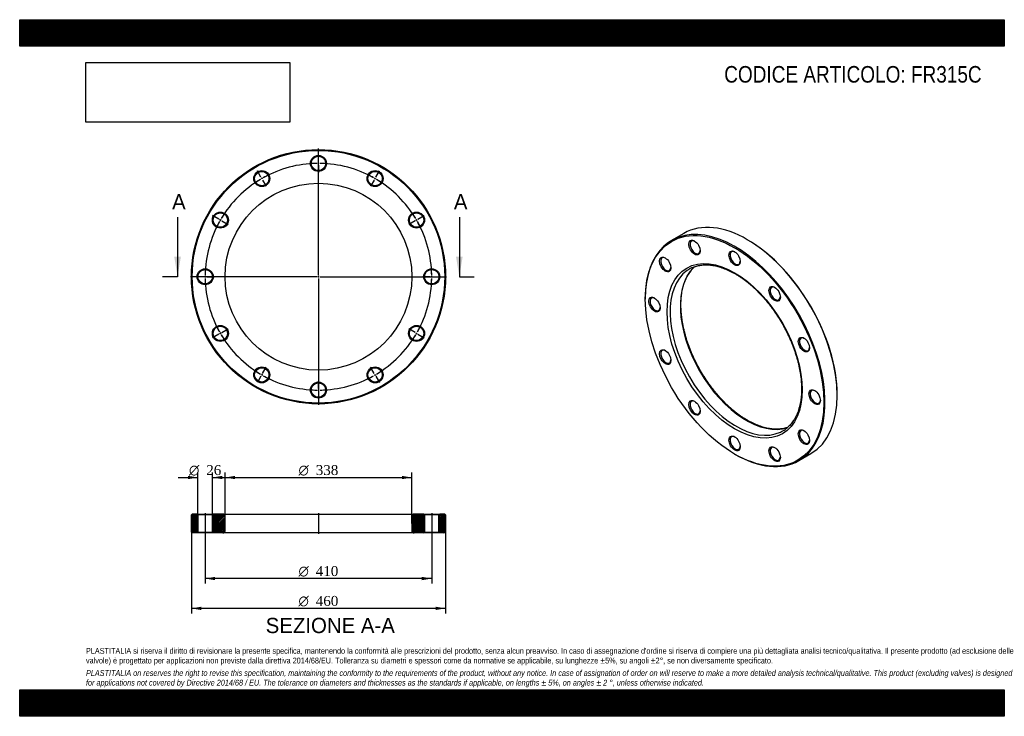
# Model space of a CAD drawing. Header units: millimetres. Extents: x 0 to 1782, y 0 to 1260.
import ezdxf
from ezdxf.enums import TextEntityAlignment as Align
from ezdxf.lldxf.tags import DXFTag

# ---------------------------------------------------------------- set-up
doc = ezdxf.new("R2010")
doc.units = ezdxf.units.MM
doc.header["$LTSCALE"] = 6
for name, color, linetype in [('Default', 7, 'Continuous'), ('DV2_Default', 7, 'Continuous'), ('DV3_Default', 7, 'Continuous'), ('FR315C', 7, 'Continuous')]:
    doc.layers.add(name, color=color, linetype=linetype)
doc.styles.add('SEACAD_Solid_Edge_ANSI', font='seans.ttf')
doc.styles.add('SEACAD_Solid_Edge_ANSI1_Symbols', font='semeca1.ttf')
doc.styles.add('SEACAD_Times_New_Roman', font='times.ttf')
tags = doc.linetypes.add('CENTER2', pattern=[28.575, 19.05, -3.175, 3.175, -3.175]).pattern_tags.tags
tags[10:11] = [DXFTag(74, 4), DXFTag(75, 0), DXFTag(340, '0'), DXFTag(46, 0.0), DXFTag(50, 0.0), DXFTag(44, 0.0), DXFTag(45, 0.0)]
tags[8:9] = [DXFTag(74, 4), DXFTag(75, 0), DXFTag(340, '0'), DXFTag(46, 0.0), DXFTag(50, 0.0), DXFTag(44, 0.0), DXFTag(45, 0.0)]
tags[6:7] = [DXFTag(74, 4), DXFTag(75, 0), DXFTag(340, '0'), DXFTag(46, 0.0), DXFTag(50, 0.0), DXFTag(44, 0.0), DXFTag(45, 0.0)]
tags[4:5] = [DXFTag(74, 4), DXFTag(75, 0), DXFTag(340, '0'), DXFTag(46, 0.0), DXFTag(50, 0.0), DXFTag(44, 0.0), DXFTag(45, 0.0)]
tags = doc.linetypes.add('HIDDEN2', pattern=[4.7625, 3.175, -1.5875]).pattern_tags.tags
tags[6:7] = [DXFTag(74, 4), DXFTag(75, 0), DXFTag(340, '0'), DXFTag(46, 0.0), DXFTag(50, 0.0), DXFTag(44, 0.0), DXFTag(45, 0.0)]
tags[4:5] = [DXFTag(74, 4), DXFTag(75, 0), DXFTag(340, '0'), DXFTag(46, 0.0), DXFTag(50, 0.0), DXFTag(44, 0.0), DXFTag(45, 0.0)]
picture_1 = doc.add_image_def('image1.jpg', size_in_pixel=(4302, 1260))

# ---------------------------------------------------------------- blocks, each defined once
blk = doc.blocks.new('SE')
at = {"layer": 'FR315C', "color": 7, "linetype": 'Continuous'}
for p, q in [((1201.9, 873.5), (1179.9, 860.8)), ((1317.9, 861.5), (1316.9, 862.1)), ((1132.3, 755.5), (1132.3, 754.3)), ((1479.5, 580.4), (1479.5, 581.6)), ((1293.9, 474.4), (1294.9, 473.8)), ((1409.9, 462.4), (1431.9, 475.1))]:
    blk.add_line(p, q, dxfattribs=at)
for centre, major_axis, start_param, end_param in [((1316.9, 674.3), (-115, 199.2), 3.141593, 6.283185), ((1294.9, 661.6), (115, -199.2), 0, 3.926991), ((1222.5, 848.4), (-6.5, 11.3), 0, 3.870845), ((1222.5, 848.4), (-6.5, 11.3), 5.553933, 6.283185), ((1317.9, 674.9), (114.3, -197.9), 0.785398, 2.356194), ((1294.9, 829), (-6.5, 11.3), 0, 3.870845), ((1294.9, 829), (-6.5, 11.3), 5.553933, 6.283185), ((1169.4, 817.8), (-6.5, 11.3), 0, 3.870845), ((1169.4, 817.8), (-6.5, 11.3), 5.553933, 6.283185), ((1296.7, 662.7), (-84.5, 146.4), 0.051766, 3.089576), ((1315.1, 673.3), (84.5, -146.4), 3.249388, 6.174368), ((1296.7, 662.7), (-84.5, 146.4), 0, 0.051766), ((1296.7, 662.7), (-84.5, 146.4), 6.230877, 6.283185), ((1367.4, 764.7), (-6.5, 11.3), 0, 3.870845), ((1367.4, 764.7), (-6.5, 11.3), 5.553933, 6.283185), ((1150, 745.3), (-6.5, 11.3), 0, 3.870845), ((1150, 745.3), (-6.5, 11.3), 5.553933, 6.283185), ((1420.5, 672.8), (-6.5, 11.3), 0, 3.870845), ((1420.5, 672.8), (-6.5, 11.3), 5.553933, 6.283185), ((1169.4, 650.4), (-6.5, 11.3), 0, 3.870845), ((1169.4, 650.4), (-6.5, 11.3), 5.553933, 6.283185), ((1439.9, 577.9), (-6.5, 11.3), 0, 3.870845), ((1439.9, 577.9), (-6.5, 11.3), 5.553933, 6.283185), ((1222.5, 558.5), (-6.5, 11.3), 5.553933, 6.283185), ((1222.5, 558.5), (-6.5, 11.3), 0, 3.870845), ((1296.7, 662.7), (-84.5, 146.4), 3.089576, 3.193317), ((1420.5, 505.5), (-6.5, 11.3), 5.553933, 6.283185), ((1294.9, 494.2), (-6.5, 11.3), 0, 3.870845), ((1294.9, 494.2), (-6.5, 11.3), 5.553933, 6.283185), ((1420.5, 505.5), (-6.5, 11.3), 0, 3.870845), ((1367.4, 474.8), (-6.5, 11.3), 0, 3.870845), ((1367.4, 474.8), (-6.5, 11.3), 5.553933, 6.283185), ((1294.9, 661.6), (115, -199.2), 5.497787, 6.283185)]:
    blk.add_ellipse(centre, major_axis=major_axis, ratio=0.57735, start_param=start_param, end_param=end_param, dxfattribs=at)
for centre, major_axis in [((1293.9, 661), (-114.3, 197.9)), ((1221.4, 847.8), (7.3, -12.6)), ((1293.9, 661), (86.5, -149.8)), ((1293.9, 828.4), (7.3, -12.6)), ((1168.3, 817.2), (7.3, -12.6)), ((1366.4, 764.1), (7.3, -12.6)), ((1148.9, 744.7), (7.3, -12.6)), ((1419.4, 672.2), (7.3, -12.6)), ((1168.3, 649.8), (7.3, -12.6)), ((1438.8, 577.3), (7.3, -12.6)), ((1221.4, 557.9), (7.3, -12.6)), ((1419.4, 504.8), (7.3, -12.6)), ((1293.9, 493.6), (7.3, -12.6)), ((1366.4, 474.2), (7.3, -12.6))]:
    blk.add_ellipse(centre, major_axis=major_axis, ratio=0.57735, dxfattribs=at)
for points, knots in [([(1317.1, 535.5), (1316.2, 536), (1313.8, 537.4), (1309.6, 540), (1304.7, 543.3), (1299.8, 546.9), (1295, 550.6), (1290.1, 554.6), (1285.3, 558.7), (1280.6, 563.1), (1275.9, 567.6), (1271.3, 572.4), (1266.8, 577.3), (1262.3, 582.4), (1258, 587.6), (1253.7, 593), (1249.5, 598.5), (1245.5, 604.2), (1241.6, 609.9), (1237.8, 615.8), (1234.1, 621.8), (1230.6, 627.9), (1227.2, 634), (1224, 640.2), (1220.9, 646.5), (1218, 652.8), (1215.3, 659.2), (1212.7, 665.6), (1210.3, 672), (1208.1, 678.4), (1206.1, 684.8), (1204.3, 691.1), (1202.7, 697.5), (1201.2, 703.8), (1200, 710), (1198.9, 716.2), (1198.1, 722.3), (1197.5, 728.3), (1197, 734.2), (1196.8, 740), (1196.7, 745.7), (1196.9, 751.2), (1197.3, 756.7), (1197.8, 761.9), (1198.6, 767.1), (1199.6, 772), (1200.7, 776.8), (1202, 781.4), (1203.6, 785.8), (1205.3, 790.1), (1207.2, 794.1), (1209.3, 797.9), (1211.5, 801.5), (1214, 804.9), (1216.6, 808.1), (1219.2, 810.9), (1221, 812.6), (1221.9, 813.4)], [0, 0, 0, 0, 0.0093709, 0.0272163, 0.0450657, 0.0629186, 0.0807755, 0.0986366, 0.1165021, 0.134372, 0.1522462, 0.1701244, 0.1880065, 0.2058921, 0.2237809, 0.2416725, 0.2595666, 0.2774627, 0.2953605, 0.3132596, 0.3311595, 0.3490599, 0.3669603, 0.3848602, 0.4027592, 0.4206569, 0.4385528, 0.4564465, 0.4743377, 0.4922259, 0.5101108, 0.5279919, 0.545869, 0.5637416, 0.5816096, 0.5994727, 0.6173307, 0.6351837, 0.6530316, 0.6708749, 0.6887139, 0.7065494, 0.7243827, 0.742215, 0.760048, 0.7778838, 0.7957258, 0.8135777, 0.8314441, 0.8493306, 0.8672433, 0.8851891, 0.9031749, 0.9212074, 0.9392924, 0.9574333, 0.9732965, 0.9732965, 0.9732965, 0.9732965]), ([(1216.5, 811.2), (1216.8, 811.4), (1218.1, 812), (1220.9, 813.1), (1224.7, 814.3), (1228.7, 815.3), (1232.7, 816), (1236.9, 816.4), (1241.2, 816.6), (1245.5, 816.5), (1250, 816.2), (1254.5, 815.6), (1259.1, 814.7), (1263.8, 813.6), (1268.5, 812.2), (1273.3, 810.6), (1278.1, 808.7), (1283, 806.6), (1287.9, 804.2), (1292.8, 801.6), (1297.7, 798.7), (1302.6, 795.6), (1307.5, 792.3), (1312.4, 788.8), (1317.2, 785), (1322, 781), (1326.8, 776.9), (1331.6, 772.5), (1336.2, 767.9), (1340.8, 763.2), (1345.4, 758.3), (1349.8, 753.2), (1354.2, 747.9), (1358.4, 742.5), (1362.6, 737), (1366.6, 731.3), (1370.5, 725.5), (1374.3, 719.7), (1378, 713.7), (1381.5, 707.6), (1384.9, 701.4), (1388.1, 695.2), (1391.1, 688.9), (1394, 682.6), (1396.7, 676.2), (1399.3, 669.8), (1401.6, 663.4), (1403.8, 657), (1405.8, 650.7), (1407.6, 644.3), (1409.3, 638), (1410.7, 631.7), (1411.9, 625.4), (1412.9, 619.3), (1413.8, 613.2), (1414.4, 607.2), (1414.8, 601.3), (1415, 595.5), (1415.1, 589.8), (1414.9, 584.2), (1414.5, 578.8), (1413.9, 573.6), (1413.1, 568.5), (1412.2, 563.5), (1411, 558.7), (1409.6, 554.2), (1408.1, 549.7), (1406.4, 545.5), (1404.5, 541.5), (1402.4, 537.7), (1400.1, 534.1), (1397.7, 530.7), (1395, 527.6), (1392.2, 524.6), (1389.3, 522), (1386.9, 520), (1385.6, 519.1), (1385.3, 518.9)], [0, 0, 0, 0, 0.002704, 0.016618, 0.030512, 0.044375, 0.0582, 0.071984, 0.085726, 0.099428, 0.113094, 0.12673, 0.140341, 0.15393, 0.167504, 0.181067, 0.194621, 0.20817, 0.221716, 0.235261, 0.248806, 0.262352, 0.275901, 0.289452, 0.303006, 0.316563, 0.330123, 0.343687, 0.357254, 0.370825, 0.384398, 0.397974, 0.411552, 0.425132, 0.438714, 0.452298, 0.465883, 0.479468, 0.493055, 0.506642, 0.520228, 0.533815, 0.5474, 0.560985, 0.574568, 0.58815, 0.60173, 0.615307, 0.628882, 0.642454, 0.656022, 0.669588, 0.68315, 0.696708, 0.710262, 0.723813, 0.737359, 0.750903, 0.764443, 0.77798, 0.791516, 0.805051, 0.818586, 0.832125, 0.845667, 0.859218, 0.87278, 0.886358, 0.899956, 0.913579, 0.927233, 0.940923, 0.954653, 0.968426, 0.982241, 0.996096, 1, 1, 1, 1]), ([(1389.9, 522.5), (1388.8, 522.2), (1386.5, 521.4), (1382.8, 520.6), (1378.8, 519.9), (1374.6, 519.5), (1370.3, 519.3), (1365.9, 519.4), (1361.5, 519.8), (1356.9, 520.4), (1352.3, 521.3), (1347.6, 522.4), (1342.9, 523.8), (1338.1, 525.5), (1333.3, 527.4), (1328.5, 529.5), (1323.6, 531.9), (1319.7, 534), (1317.7, 535.1), (1317.1, 535.5)], [0.0853751, 0.0853751, 0.0853751, 0.0853751, 0.1321903, 0.1897177, 0.2470857, 0.3042808, 0.3613027, 0.4181613, 0.4748736, 0.5314599, 0.5879418, 0.6443403, 0.7006747, 0.7569617, 0.8132159, 0.8694492, 0.9256712, 0.9818894, 1, 1, 1, 1])]:
    blk.add_open_spline(points, degree=3, knots=knots, dxfattribs=at)
blk = doc.blocks.new('SE1')
at = {"layer": 'Default', "color": 7, "linetype": 'CENTER2'}
for start, end in [(90.8385, 119.1615), (60.8385, 89.1615), (120.8385, 149.1615), (30.8385, 59.1615), (150.8385, 179.1615), (0.8385, 29.1615), (180.8385, 209.1615), (330.8385, 359.1615), (210.8385, 239.1615), (300.8385, 329.1615), (240.8385, 269.1615), (270.8385, 299.1615)]:
    blk.add_arc((540.7, 795.1), 205, start, end, dxfattribs=at)
at = {"layer": 'DV2_Default', "color": 7, "linetype": 'CENTER2'}
for p, q in [((540.7, 798.1), (540.7, 1026.9)), ((540.7, 1003.1), (540.7, 1016.4)), ((436.7, 975.2), (430.1, 986.7)), ((644.7, 975.2), (651.3, 986.7)), ((360.6, 899.1), (349.1, 905.7)), ((720.8, 899.1), (732.3, 905.7)), ((537.7, 795.1), (309, 795.1)), ((332.7, 795.1), (319.5, 795.1)), ((542.2, 795.1), (539.2, 795.1)), ((540.7, 796.6), (540.7, 793.6)), ((540.7, 792.1), (540.7, 563.4)), ((543.7, 795.1), (772.5, 795.1)), ((748.7, 795.1), (760.5, 795.1)), ((748.7, 795.1), (762, 795.1)), ((360.6, 691.1), (349.1, 684.5)), ((720.8, 691.1), (732.3, 684.5)), ((436.7, 615), (430.1, 603.5)), ((644.7, 615), (651.3, 603.5)), ((540.7, 587.1), (540.7, 573.9))]:
    blk.add_line(p, q, dxfattribs=at)
at = {"layer": 'DV2_Default', "color": 7, "linetype": 'HIDDEN2'}
for p, q in [((540.7, 998.6), (540.7, 1001.6)), ((540.7, 997.1), (540.7, 983.9)), ((439, 971.3), (437.5, 973.9)), ((439.7, 970), (446.3, 958.6)), ((641.7, 970), (635.1, 958.6)), ((642.5, 971.3), (644, 973.9)), ((364.5, 896.9), (361.9, 898.4)), ((365.8, 896.1), (377.2, 889.5)), ((715.6, 896.1), (704.2, 889.5)), ((716.9, 896.9), (719.5, 898.4)), ((337.2, 795.1), (334.2, 795.1)), ((338.7, 795.1), (352, 795.1)), ((742.7, 795.1), (729.5, 795.1)), ((742.7, 795.1), (731, 795.1)), ((744.2, 795.1), (747.2, 795.1)), ((744.2, 795.1), (747.2, 795.1)), ((365.8, 694.1), (377.2, 700.7)), ((715.6, 694.1), (704.2, 700.7)), ((364.5, 693.4), (361.9, 691.9)), ((716.9, 693.4), (719.5, 691.9)), ((439.7, 620.2), (446.3, 631.6)), ((641.7, 620.2), (635.1, 631.6)), ((439, 618.9), (437.5, 616.3)), ((540.7, 593.1), (540.7, 606.4)), ((642.5, 618.9), (644, 616.3)), ((540.7, 591.6), (540.7, 588.6))]:
    blk.add_line(p, q, dxfattribs=at)
at = {"layer": 'DV2_Default', "color": 7, "linetype": 'CENTER2'}
for start, end in [(90.8385, 94.5417), (89.5808, 90.4192), (85.4583, 89.1615), (115.4583, 119.1615), (60.8385, 64.5417), (120.8385, 124.5417), (119.5808, 120.4192), (59.5808, 60.4192), (55.4583, 59.1615), (145.4583, 149.1615), (30.8385, 34.5417), (150.8385, 154.5417), (149.5808, 150.4192), (29.5808, 30.4192), (25.4583, 29.1615), (175.4583, 179.1615), (0.8385, 4.5417), (0.8385, 4.1225), (179.5808, 180.4192), (180.8385, 184.5417), (355.4583, 359.1615), (355.8775, 359.1615), (359.5808, 0.4192), (359.5808, 0.4192), (205.4583, 209.1615), (330.8385, 334.5417), (209.5808, 210.4192), (210.8385, 214.5417), (325.4583, 329.1615), (329.5808, 330.4192), (235.4583, 239.1615), (300.8385, 304.5417), (239.5808, 240.4192), (240.8385, 244.5417), (295.4583, 299.1615), (299.5808, 300.4192), (265.4583, 269.1615), (269.5808, 270.4192), (270.8385, 274.5417)]:
    blk.add_arc((540.7, 795.1), 205, start, end, dxfattribs=at)
at = {"layer": 'FR315C', "color": 7, "linetype": 'Continuous'}
for centre, radius in [((540.7, 795.1), 230), ((540.7, 795.1), 228.5), ((540.7, 1000.1), 14.5), ((540.7, 1000.1), 13), ((438.2, 972.6), 14.5), ((438.2, 972.6), 13), ((643.2, 972.6), 14.5), ((643.2, 972.6), 13), ((540.7, 795.1), 169), ((363.2, 897.6), 14.5), ((363.2, 897.6), 13), ((718.2, 897.6), 14.5), ((718.2, 897.6), 13), ((335.7, 795.1), 14.5), ((335.7, 795.1), 13), ((745.7, 795.1), 14.5), ((745.7, 795.1), 13), ((363.2, 692.6), 14.5), ((363.2, 692.6), 13), ((718.2, 692.6), 14.5), ((718.2, 692.6), 13), ((438.2, 617.6), 14.5), ((438.2, 617.6), 13), ((643.2, 617.6), 14.5), ((643.2, 617.6), 13), ((540.7, 590.1), 14.5), ((540.7, 590.1), 13)]:
    blk.add_circle(centre, radius, dxfattribs=at)
blk = doc.blocks.new('SE3')
at = {"color": 7, "linetype": 'Continuous', "style": 'SEACAD_Solid_Edge_ANSI'}
blk.add_text('A', height=27.6, dxfattribs=at).set_placement((275.8, 944.5), align=Align.TOP_LEFT)
blk = doc.blocks.new('SE4')
at = {"color": 7, "linetype": 'Continuous', "style": 'SEACAD_Solid_Edge_ANSI'}
blk.add_text('A', height=27.6, dxfattribs=at).set_placement((785.8, 944.5), align=Align.TOP_LEFT)
blk = doc.blocks.new('SEANNOT_GROUP')
at = {"linetype": 'Continuous'}
blk.add_hatch(color=7, dxfattribs=at).paths.add_polyline_path([(279.7, 831.1), (285.7, 795.1), (291.7, 831.1)])
at = {"color": 7, "linetype": 'Continuous'}
blk.add_lwpolyline([(285.7, 903.1), (285.7, 795.1)], dxfattribs=at)
blk = doc.blocks.new('SEANNOT_GROUP1')
at = {"linetype": 'Continuous'}
blk.add_hatch(color=7, dxfattribs=at).paths.add_polyline_path([(789.7, 831.1), (795.7, 795.1), (801.7, 831.1)])
at = {"color": 7, "linetype": 'Continuous'}
blk.add_lwpolyline([(795.7, 903.1), (795.7, 795.1)], dxfattribs=at)
blk = doc.blocks.new('SE2')
at = {"layer": 'Default', "color": 7, "linetype": 'CENTER2'}
for p, q in [((285.7, 795.1), (258.7, 795.1)), ((795.7, 795.1), (822.7, 795.1))]:
    blk.add_line(p, q, dxfattribs=at)
at = {"layer": 'Default'}
for name in ['SE3', 'SE4', 'SEANNOT_GROUP', 'SEANNOT_GROUP1']:
    blk.add_blockref(name, (0, 0), dxfattribs=at)
blk = doc.blocks.new('SE5')
at = {"layer": 'FR315C', "linetype": 'Continuous'}
h = blk.add_hatch(dxfattribs=at)
h.set_pattern_fill('LINE', scale=0.62992, angle=45, style=0)
h.paths.add_polyline_path([(321.2, 365.7), (312.2, 365.7), (310.7, 364.2), (310.7, 333.2), (312.2, 331.7), (321.2, 331.7), (322.7, 333.2), (322.7, 364.2)])
h = blk.add_hatch(dxfattribs=at)
h.set_pattern_fill('LINE', scale=0.62992, angle=45, style=0)
edge = h.paths.add_edge_path()
edge.add_line((350.2, 331.7), (367.7, 331.7))
edge.add_arc((367.7, 335.7), 4, 270, 360)
edge.add_line((371.7, 335.7), (371.7, 361.7))
edge.add_arc((367.7, 361.7), 4, 0, 90)
edge.add_line((367.7, 365.7), (350.2, 365.7))
edge.add_line((350.2, 365.7), (348.7, 364.2))
edge.add_line((348.7, 364.2), (348.7, 333.2))
edge.add_line((348.7, 333.2), (350.2, 331.7))
h = blk.add_hatch(dxfattribs=at)
h.set_pattern_fill('LINE', scale=0.62992, angle=45, style=0)
edge = h.paths.add_edge_path()
edge.add_line((732.7, 333.2), (732.7, 364.2))
edge.add_line((732.7, 364.2), (731.2, 365.7))
edge.add_line((731.2, 365.7), (713.7, 365.7))
edge.add_arc((713.7, 361.7), 4, 90, 180)
edge.add_line((709.7, 361.7), (709.7, 335.7))
edge.add_arc((713.7, 335.7), 4, 180, 270)
edge.add_line((713.7, 331.7), (731.2, 331.7))
edge.add_line((731.2, 331.7), (732.7, 333.2))
h = blk.add_hatch(dxfattribs=at)
h.set_pattern_fill('LINE', scale=0.62992, angle=45, style=0)
h.paths.add_polyline_path([(758.7, 364.2), (758.7, 333.2), (760.2, 331.7), (769.2, 331.7), (770.7, 333.2), (770.7, 364.2), (769.2, 365.7), (760.2, 365.7)])
at = {"layer": 'DV3_Default', "color": 7, "linetype": 'CENTER2'}
for p, q in [((335.7, 367.5), (335.7, 330)), ((540.7, 367.5), (540.7, 330)), ((745.7, 367.5), (745.7, 330))]:
    blk.add_line(p, q, dxfattribs=at)
at = {"layer": 'FR315C', "color": 7, "linetype": 'Continuous'}
for p, q in [((312.2, 365.7), (310.7, 364.2)), ((310.7, 333.2), (310.7, 364.2)), ((321.2, 365.7), (312.2, 365.7)), ((321.2, 365.7), (350.2, 365.7)), ((321.2, 365.7), (322.7, 364.2)), ((348.7, 364.2), (322.7, 364.2)), ((322.7, 364.2), (322.7, 333.2)), ((348.7, 364.2), (350.2, 365.7)), ((348.7, 333.2), (348.7, 364.2)), ((367.7, 365.7), (350.2, 365.7)), ((367.7, 365.7), (713.7, 365.7)), ((371.7, 335.7), (371.7, 361.7)), ((709.7, 361.7), (709.7, 335.7)), ((731.2, 365.7), (713.7, 365.7)), ((731.2, 365.7), (760.2, 365.7)), ((731.2, 365.7), (732.7, 364.2)), ((758.7, 364.2), (732.7, 364.2)), ((732.7, 364.2), (732.7, 333.2)), ((758.7, 364.2), (760.2, 365.7)), ((758.7, 333.2), (758.7, 364.2)), ((769.2, 365.7), (760.2, 365.7)), ((770.7, 364.2), (769.2, 365.7)), ((770.7, 364.2), (770.7, 333.2)), ((310.7, 333.2), (312.2, 331.7)), ((321.2, 331.7), (312.2, 331.7)), ((322.7, 333.2), (321.2, 331.7)), ((350.2, 331.7), (321.2, 331.7)), ((322.7, 333.2), (348.7, 333.2)), ((350.2, 331.7), (348.7, 333.2)), ((367.7, 331.7), (350.2, 331.7)), ((713.7, 331.7), (367.7, 331.7)), ((731.2, 331.7), (713.7, 331.7)), ((732.7, 333.2), (731.2, 331.7)), ((760.2, 331.7), (731.2, 331.7)), ((732.7, 333.2), (758.7, 333.2)), ((760.2, 331.7), (758.7, 333.2)), ((769.2, 331.7), (760.2, 331.7)), ((769.2, 331.7), (770.7, 333.2))]:
    blk.add_line(p, q, dxfattribs=at)
for centre, start, end in [((367.7, 361.7), 0, 90), ((713.7, 361.7), 90, 180), ((367.7, 335.7), 270, 0), ((713.7, 335.7), 180, 270)]:
    blk.add_arc(centre, 4, start, end, dxfattribs=at)
blk = doc.blocks.new('GDimGGroup')
at = {"layer": 'Default', "linetype": 'Continuous'}
for points in [[(353.7, 246.2), (353.7, 252.2), (335.7, 249.2)], [(727.7, 246.2), (745.7, 249.2), (727.7, 252.2)]]:
    blk.add_hatch(color=7, dxfattribs=at).paths.add_polyline_path(points)
at = {"layer": 'Default', "color": 7, "linetype": 'Continuous'}
for p, q in [((335.7, 331.7), (335.7, 240.2)), ((745.7, 331.7), (745.7, 240.2)), ((745.7, 249.2), (335.7, 249.2))]:
    blk.add_line(p, q, dxfattribs=at)
for s, style, p in [('O', 'SEACAD_Solid_Edge_ANSI1_Symbols', (504.6, 271.7)), ('410', 'SEACAD_Times_New_Roman', (535.9, 271.7))]:
    blk.add_text(s, height=18, dxfattribs=dict(at, style=style)).set_placement(p, align=Align.TOP_LEFT)
blk = doc.blocks.new('GDimGGroup1')
at = {"layer": 'Default', "linetype": 'Continuous'}
for points in [[(389.7, 434.9), (371.7, 431.9), (389.7, 428.9)], [(691.7, 434.9), (691.7, 428.9), (709.7, 431.9)]]:
    blk.add_hatch(color=7, dxfattribs=at).paths.add_polyline_path(points)
at = {"layer": 'Default', "color": 7, "linetype": 'Continuous'}
for p, q in [((371.7, 348.7), (371.7, 440.9)), ((371.7, 431.9), (709.7, 431.9)), ((709.7, 348.7), (709.7, 440.9))]:
    blk.add_line(p, q, dxfattribs=at)
for s, style, p in [('O', 'SEACAD_Solid_Edge_ANSI1_Symbols', (504.6, 454.4)), ('338', 'SEACAD_Times_New_Roman', (535.9, 454.4))]:
    blk.add_text(s, height=18, dxfattribs=dict(at, style=style)).set_placement(p, align=Align.TOP_LEFT)
blk = doc.blocks.new('GDimGGroup2')
at = {"layer": 'Default', "linetype": 'Continuous'}
for points in [[(304.7, 434.9), (304.7, 428.9), (322.7, 431.9)], [(366.7, 434.9), (348.7, 431.9), (366.7, 428.9)]]:
    blk.add_hatch(color=7, dxfattribs=at).paths.add_polyline_path(points)
at = {"layer": 'Default', "color": 7, "linetype": 'Continuous'}
for p, q in [((286.7, 431.9), (322.7, 431.9)), ((322.7, 348.7), (322.7, 440.9)), ((348.7, 348.7), (348.7, 440.9)), ((348.7, 431.9), (384.7, 431.9))]:
    blk.add_line(p, q, dxfattribs=at)
for s, style, p in [('O', 'SEACAD_Solid_Edge_ANSI1_Symbols', (306.4, 454.4)), ('26', 'SEACAD_Times_New_Roman', (337.7, 454.4))]:
    blk.add_text(s, height=18, dxfattribs=dict(at, style=style)).set_placement(p, align=Align.TOP_LEFT)
blk = doc.blocks.new('GDimGGroup3')
at = {"layer": 'Default', "linetype": 'Continuous'}
for points in [[(328.7, 192.2), (328.7, 198.2), (310.7, 195.2)], [(752.7, 192.2), (770.7, 195.2), (752.7, 198.2)]]:
    blk.add_hatch(color=7, dxfattribs=at).paths.add_polyline_path(points)
at = {"layer": 'Default', "color": 7, "linetype": 'Continuous'}
for p, q in [((310.7, 348.7), (310.7, 186.2)), ((770.7, 348.7), (770.7, 186.2)), ((770.7, 195.2), (310.7, 195.2))]:
    blk.add_line(p, q, dxfattribs=at)
for s, style, p in [('O', 'SEACAD_Solid_Edge_ANSI1_Symbols', (504.6, 217.7)), ('460', 'SEACAD_Times_New_Roman', (535.9, 217.7))]:
    blk.add_text(s, height=18, dxfattribs=dict(at, style=style)).set_placement(p, align=Align.TOP_LEFT)

msp = doc.modelspace()

# ---------------------------------------------------------------- hatches: boundary and pattern name
at = {"layer": 'Default', "linetype": 'Continuous'}
h = msp.add_hatch(dxfattribs=at)
h.set_pattern_fill('LINE', scale=0.629921, angle=45, style=0)
h.paths.add_polyline_path([(1782, 1212), (1782, 1260), (0, 1260), (0, 1212)])
for points in [[(1782, 1212), (1782, 1260), (0, 1260), (0, 1212)], [(1782, 0), (1782, 48), (0, 48), (0, 0)]]:
    msp.add_hatch(color=7, dxfattribs=at).paths.add_polyline_path(points)
h = msp.add_hatch(dxfattribs=at)
h.set_pattern_fill('LINE', scale=0.629921, angle=45, style=0)
h.paths.add_polyline_path([(1782, 0), (1782, 48), (0, 48), (0, 0)])

# ---------------------------------------------------------------- linework, layer by layer
at = {"layer": 'Default', "color": 7, "linetype": 'Continuous'}
for p, q in [((0, 1260), (1782, 1260)), ((0, 1212), (0, 1260)), ((1782, 1260), (1782, 1212)), ((1782, 1212), (0, 1212)), ((0, 48), (1782, 48)), ((0, 0), (0, 48)), ((1782, 48), (1782, 0)), ((1782, 0), (0, 0))]:
    msp.add_line(p, q, dxfattribs=at)

# ---------------------------------------------------------------- block references
at = {"layer": 'Default'}
for name in ['SE1', 'SE2', 'SE', 'GDimGGroup2', 'GDimGGroup1', 'SE5', 'GDimGGroup3', 'GDimGGroup']:
    msp.add_blockref(name, (0, 0), dxfattribs=at)

# ---------------------------------------------------------------- texts
at = {"layer": 'Default', "color": 7, "linetype": 'Continuous', "style": 'SEACAD_Solid_Edge_ANSI'}
msp.add_text('SEZIONE A-A', height=27.6, dxfattribs=at).set_placement((445.2, 178.1), align=Align.TOP_LEFT)
at = {"layer": 'Default', "attachment_point": 1}
for s, insert, char_height, width in [('{\\fArial Narrow|b0||i0||c0|p34;\\C7;\\H30.;\\W1.;CODICE ARTICOLO: FR315C}', (1275.1, 1176.2), 30, 475.798), ("{\\fArial Narrow|b0||i0||c0|p34;\\C7;\\H10.5;\\W1.;PLASTITALIA si riserva il diritto di revisionare la presente specifica, mantenendo la conformità alle prescrizioni del prodotto, senza alcun preavviso. In caso di assegnazione d'ordine si riserva di compiere una più dettagliata analisi tecnico/qualitativa. Il presente prodotto (ad esclusione delle \\P}{\\fArial Narrow|b0||i0||c0|p34;\\C7;\\H10.5;\\W1.;valvole) è progettato per applicazioni non previste dalla direttiva 2014/68/EU. Tolleranza su diametri e spessori come da normative se applicabile, su lunghezze ±5%, su angoli ±2°, se non diversamente specificato.\\P}{\\fArial Narrow|b0||i0||c0|p34;\\C7;\\H3.;\\W1.;   \\P}{\\fArial Narrow|b0||i1||c0|p34;\\C7;\\H10.5;\\W1.;PLASTITALIA on reserves the right to revise this specification, maintaining the conformity to the requirements of the product, without any notice. In case of assignation of order on will reserve to make a more detailed analysis technical/qualitative. This product (excluding valves) is designed \\P}{\\fArial Narrow|b0||i1||c0|p34;\\C7;\\H10.5;\\W1.;for applications not covered by Directive 2014/68 / EU. The tolerance on diameters and thicknesses as the standards if applicable, on lengths ± 5%, on angles ± 2 °, unless otherwise indicated.\\P}", (120, 123.6), 10.5, 1542)]:
    msp.add_mtext(s, dxfattribs=dict(at, insert=insert, char_height=char_height, width=width))

# ---------------------------------------------------------------- pictures from other files: only their frames are drawn
image = msp.add_image(picture_1, insert=(120, 1074.6), size_in_units=(368.7, 108))
image.dxf.flags = 7

doc.saveas('drawing.dxf')
